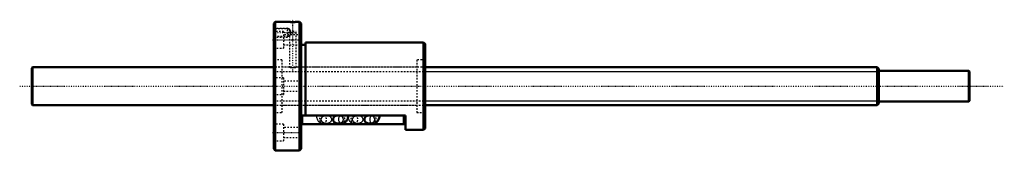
# Model space of a CAD drawing. Header units: millimetres. Extents: x -168 to 483, y -42 to 44.
import ezdxf

# ---------------------------------------------------------------- set-up
doc = ezdxf.new("R2010")
doc.units = ezdxf.units.MM
doc.linetypes.add('Center', pattern=[1.5, 0.45, -0.5, 0.05, -0.5])
doc.linetypes.add('Dashed', pattern=[2, 1, -1])
for name, color, linetype, lineweight in [('2d ConnectionPoints', 7, 'Continuous', 50), ('AM_0', 7, 'Continuous', 50), ('AM_4', 3, 'Continuous', 25), ('AM_5', 3, 'Continuous', 25), ('AM_7', 7, 'Center', 25), ('AM_9', 6, 'Dashed', 25)]:
    doc.layers.add(name, color=color, linetype=linetype, lineweight=lineweight)

# ---------------------------------------------------------------- blocks, each defined once
blk = doc.blocks.new('1_BIF_2510A_5RR_nut_0_in_BIF2510A_5RRG0_620LC5A_00__4')
at = {"layer": 'AM_0'}
for p, q in [((1, 42.5), (0, 41.5)), ((0, 41.5), (0, -41.5)), ((10.47, 42.5), (1, 42.5)), ((1, 42.5), (1, -42.5)), ((17, 42.5), (14.7, 42.5)), ((18, 41.5), (17, 42.5)), ((17, 42.5), (17, -42.5)), ((18, 41.5), (18, -41.5)), ((21, 27.4), (18, 27.4)), ((99, 29), (21, 29)), ((21, 29), (21, -19.33)), ((100, 28), (99, 29)), ((99, 29), (99, -29)), ((100, 28), (100, -28)), ((87, -19.33), (18, -19.33)), ((18.5, -25.13), (18.5, -19.33)), ((43.82, -19.34), (42.61, -19.34)), ((64.52, -19.34), (63.31, -19.34)), ((86.5, -25.13), (86.5, -19.33)), ((87, -29), (87, -19.33)), ((86.5, -25.13), (18.5, -25.13)), ((42.61, -24.74), (44.86, -24.74)), ((63.31, -24.74), (65.56, -24.74)), ((87, -29), (99, -29)), ((99, -29), (100, -28)), ((0, -41.5), (1, -42.5)), ((1, -42.5), (17, -42.5)), ((17, -42.5), (18, -41.5))]:
    blk.add_line(p, q, dxfattribs=at)
for points in [[(14.72, 42.5), (14.67, 42.5), (14.39, 42.48), (13.91, 42.47), (13.29, 42.45), (12.58, 42.45), (11.88, 42.45), (11.26, 42.47), (10.79, 42.49), (10.52, 42.5), (10.47, 42.5)], [(42.61, -19.34), (42.31, -19.35), (42.01, -19.38), (41.72, -19.43), (41.43, -19.5), (41.16, -19.59), (40.89, -19.7), (40.64, -19.83), (40.4, -19.97), (40.18, -20.13), (39.98, -20.3), (39.8, -20.49), (39.64, -20.69), (39.5, -20.9), (39.39, -21.12), (39.3, -21.34), (39.23, -21.57), (39.19, -21.8), (39.18, -22.04), (39.19, -22.28), (39.23, -22.51), (39.3, -22.74), (39.39, -22.96), (39.5, -23.18), (39.64, -23.39), (39.8, -23.59), (39.98, -23.78), (40.18, -23.95), (40.4, -24.11), (40.64, -24.25), (40.89, -24.38), (41.16, -24.49), (41.43, -24.58), (41.72, -24.65), (42.01, -24.7), (42.31, -24.73), (42.61, -24.74)], [(43.82, -19.33), (43.82, -19.37), (43.81, -19.54), (43.78, -19.69), (43.75, -19.79), (43.73, -19.83), (43.73, -19.84)], [(44.86, -24.74), (45.33, -24.71), (45.8, -24.62), (46.24, -24.47), (46.67, -24.28), (47.07, -24.03), (47.44, -23.73), (47.79, -23.39), (48.11, -23), (48.39, -22.56), (48.64, -22.09), (48.85, -21.58), (49.01, -21.03), (49.13, -20.47), (49.2, -19.9), (49.22, -19.33)], [(63.31, -19.34), (63.01, -19.35), (62.71, -19.38), (62.42, -19.43), (62.13, -19.5), (61.86, -19.59), (61.59, -19.7), (61.34, -19.83), (61.1, -19.97), (60.88, -20.13), (60.68, -20.3), (60.5, -20.49), (60.34, -20.69), (60.2, -20.9), (60.09, -21.12), (60, -21.34), (59.93, -21.57), (59.89, -21.8), (59.88, -22.04), (59.89, -22.28), (59.93, -22.51), (60, -22.74), (60.09, -22.96), (60.2, -23.18), (60.34, -23.39), (60.5, -23.59), (60.68, -23.78), (60.88, -23.95), (61.1, -24.11), (61.34, -24.25), (61.59, -24.38), (61.86, -24.49), (62.13, -24.58), (62.42, -24.65), (62.71, -24.7), (63.01, -24.73), (63.31, -24.74)], [(64.52, -19.33), (64.52, -19.37), (64.51, -19.54), (64.48, -19.69), (64.45, -19.79), (64.43, -19.83), (64.43, -19.84)], [(65.56, -24.74), (66.03, -24.71), (66.5, -24.62), (66.94, -24.47), (67.37, -24.28), (67.77, -24.03), (68.14, -23.73), (68.49, -23.39), (68.81, -23), (69.09, -22.56), (69.34, -22.09), (69.55, -21.58), (69.71, -21.03), (69.83, -20.47), (69.9, -19.9), (69.92, -19.33)]]:
    blk.add_lwpolyline(points, dxfattribs=at)
at = {"layer": 'AM_4'}
for p, q in [((19.3, -25.13), (19.3, -19.33)), ((85.7, -25.13), (85.7, -19.33))]:
    blk.add_line(p, q, dxfattribs=at)
for centre in [(44.86, -22.04), (65.56, -22.04)]:
    blk.add_ellipse(centre, major_axis=(0, -2.7), ratio=0.788011, start_param=3.720666, end_param=6.284129, dxfattribs=at)
at = {"layer": 'AM_5', "linetype": 'Dashed'}
for p, q in [((0, 38.5), (9, 38.5)), ((9, 32.5), (9, 38.5)), ((10, 37.96), (9, 38.5)), ((10, 33.04), (9, 32.5)), ((0, 32.5), (9, 32.5))]:
    blk.add_line(p, q, dxfattribs=at)
at = {"layer": 'AM_7'}
for p, q in [((12.6, 10.47), (12.6, 44.02)), ((-0.72, 35.5), (15.12, 35.5)), ((-0.9, 30.74), (18.9, 30.74)), ((-0.9, -30.74), (18.9, -30.74))]:
    blk.add_line(p, q, dxfattribs=at)
at = {"layer": 'AM_9'}
for p, q in [((10.47, 42.5), (10.47, 42.3)), ((10.47, 42.3), (14.72, 42.3)), ((14.72, 42.3), (14.72, 42.5)), ((0.54, 37.96), (0, 38.5)), ((6.5, 36.24), (0, 36.24)), ((0, 32.5), (0.54, 33.04)), ((10, 37.96), (0.54, 37.96)), ((0.54, 37.96), (0.54, 33.04)), ((0.54, 33.04), (10, 33.04)), ((6.5, 36.24), (6.5, 25.24)), ((18, 34.04), (6.5, 34.04)), ((10, 37.96), (10, 33.04)), ((10.48, 37.69), (10, 37.96)), ((10, 33.04), (10.48, 33.31)), ((10.47, 37.69), (10.47, 36.3)), ((10.47, 36.3), (14.72, 36.3)), ((10.47, 33.32), (10.47, 12.5)), ((14.72, 12.5), (14.72, 36.3)), ((6.5, 27.44), (18, 27.44)), ((0, 25.24), (6.5, 25.24)), ((5.4, 17.4), (0, 17.4)), ((5.4, 17.4), (5.4, -17.4)), ((94.6, 17.4), (94.6, -17.4)), ((100, 17.4), (94.6, 17.4)), ((10.47, 12.5), (5.4, 12.5)), ((94.6, 12.5), (14.7, 12.5)), ((6.5, 5.5), (0, 5.5)), ((6.5, 5.5), (6.5, -5.5)), ((18, 3.3), (6.5, 3.3)), ((0, -5.5), (6.5, -5.5)), ((6.5, -3.3), (18, -3.3)), ((5.4, -12.5), (94.6, -12.5)), ((0, -17.4), (5.4, -17.4)), ((34.79, -19.34), (32.54, -19.34)), ((44.86, -19.34), (43.82, -19.34)), ((55.49, -19.34), (53.24, -19.34)), ((65.56, -19.34), (64.52, -19.34)), ((94.6, -17.4), (100, -17.4)), ((6.5, -25.24), (0, -25.24)), ((6.5, -25.24), (6.5, -36.24)), ((33.35, -19.54), (31.74, -19.54)), ((32.54, -24.74), (34.79, -24.74)), ((44.05, -19.54), (45.66, -19.54)), ((54.05, -19.54), (52.44, -19.54)), ((53.24, -24.74), (55.49, -24.74)), ((64.75, -19.54), (66.36, -19.54)), ((18, -27.44), (6.5, -27.44)), ((0, -36.24), (6.5, -36.24)), ((6.5, -34.04), (18, -34.04))]:
    blk.add_line(p, q, dxfattribs=at)
for points in [[(11.2, 36.3), (11.15, 36.43), (10.88, 37.02), (10.64, 37.43), (10.52, 37.63), (10.47, 37.69)], [(10.47, 33.31), (10.5, 33.35), (10.59, 33.49), (10.8, 33.83), (10.96, 34.13), (11.11, 34.46), (11.24, 34.83), (11.32, 35.23), (11.31, 35.85), (11.2, 36.3)], [(10.47, 12.5), (10.59, 12.48), (10.93, 12.43), (11.46, 12.37), (12.12, 12.33), (12.83, 12.32), (13.51, 12.35), (14.09, 12.41), (14.51, 12.46), (14.71, 12.5), (14.72, 12.5)], [(28.18, -19.33), (28.18, -19.42), (28.21, -20.01), (28.29, -20.59), (28.42, -21.16), (28.6, -21.72), (28.84, -22.25), (29.13, -22.76), (29.43, -23.18), (29.76, -23.55), (30.12, -23.87), (30.51, -24.15), (30.92, -24.37), (31.4, -24.56), (31.88, -24.68), (32.37, -24.74), (32.54, -24.74)], [(34.79, -24.74), (34.49, -24.73), (34.2, -24.7), (33.91, -24.65), (33.62, -24.58), (33.35, -24.49), (33.08, -24.38), (32.83, -24.25), (32.59, -24.11), (32.37, -23.95), (32.17, -23.78), (31.99, -23.59), (31.83, -23.39), (31.69, -23.18), (31.57, -22.96), (31.48, -22.74), (31.42, -22.51), (31.38, -22.28), (31.37, -22.04), (31.38, -21.8), (31.42, -21.57), (31.48, -21.34), (31.57, -21.12), (31.69, -20.9), (31.83, -20.69), (31.99, -20.49), (32.17, -20.3), (32.37, -20.13), (32.59, -19.97), (32.83, -19.83), (33.08, -19.7), (33.35, -19.59), (33.62, -19.5), (33.91, -19.43), (34.2, -19.38), (34.49, -19.35), (34.79, -19.34)], [(33.31, -19.53), (33.48, -19.64), (33.6, -19.75), (33.65, -19.81), (33.67, -19.84)], [(33.65, -19.8), (33.63, -19.74), (33.61, -19.62), (33.59, -19.47), (33.58, -19.33)], [(34.79, -19.34), (35.09, -19.35), (35.39, -19.38), (35.68, -19.43), (35.97, -19.5), (36.24, -19.59), (36.51, -19.7), (36.76, -19.83), (37, -19.97), (37.22, -20.13), (37.42, -20.3), (37.6, -20.49), (37.76, -20.69), (37.9, -20.9), (38.01, -21.12), (38.1, -21.34), (38.17, -21.57), (38.21, -21.8), (38.22, -22.04)], [(46.03, -22.04), (46.02, -21.8), (45.98, -21.57), (45.92, -21.34), (45.83, -21.12), (45.71, -20.9), (45.57, -20.69), (45.41, -20.49), (45.23, -20.3), (45.03, -20.13), (44.81, -19.97), (44.57, -19.83), (44.32, -19.7), (44.05, -19.59), (43.78, -19.5), (43.49, -19.43), (43.2, -19.38), (42.91, -19.35), (42.61, -19.34)], [(43.73, -19.84), (43.74, -19.82), (43.79, -19.76), (43.9, -19.66), (44.09, -19.53), (44.11, -19.52)], [(48.88, -19.33), (48.88, -19.42), (48.91, -20.01), (48.99, -20.59), (49.04, -20.84)], [(55.49, -24.74), (55.19, -24.73), (54.9, -24.7), (54.61, -24.65), (54.32, -24.58), (54.05, -24.49), (53.78, -24.38), (53.53, -24.25), (53.29, -24.11), (53.07, -23.95), (52.87, -23.78), (52.69, -23.59), (52.53, -23.39), (52.39, -23.18), (52.27, -22.96), (52.18, -22.74), (52.12, -22.51), (52.08, -22.28), (52.07, -22.04), (52.08, -21.8), (52.12, -21.57), (52.18, -21.34), (52.27, -21.12), (52.39, -20.9), (52.53, -20.69), (52.69, -20.49), (52.87, -20.3), (53.07, -20.13), (53.29, -19.97), (53.53, -19.83), (53.78, -19.7), (54.05, -19.59), (54.32, -19.5), (54.61, -19.43), (54.9, -19.38), (55.19, -19.35), (55.49, -19.34)], [(54.01, -19.53), (54.18, -19.64), (54.3, -19.75), (54.35, -19.81), (54.37, -19.84)], [(54.35, -19.8), (54.33, -19.74), (54.31, -19.62), (54.29, -19.47), (54.28, -19.33)], [(55.49, -19.34), (55.79, -19.35), (56.09, -19.38), (56.38, -19.43), (56.67, -19.5), (56.94, -19.59), (57.21, -19.7), (57.46, -19.83), (57.7, -19.97), (57.92, -20.13), (58.12, -20.3), (58.3, -20.49), (58.46, -20.69), (58.6, -20.9), (58.71, -21.12), (58.8, -21.34), (58.87, -21.57), (58.91, -21.8), (58.92, -22.04)], [(66.73, -22.04), (66.72, -21.8), (66.68, -21.57), (66.62, -21.34), (66.53, -21.12), (66.41, -20.9), (66.27, -20.69), (66.11, -20.49), (65.93, -20.3), (65.73, -20.13), (65.51, -19.97), (65.27, -19.83), (65.02, -19.7), (64.75, -19.59), (64.48, -19.5), (64.19, -19.43), (63.9, -19.38), (63.61, -19.35), (63.31, -19.34)], [(64.43, -19.84), (64.44, -19.82), (64.49, -19.76), (64.6, -19.66), (64.79, -19.53), (64.81, -19.52)], [(33.67, -19.84), (33.67, -19.84), (33.66, -19.81), (33.65, -19.8)], [(38.22, -22.04), (38.21, -22.28), (38.17, -22.51), (38.1, -22.74), (38.01, -22.96), (37.9, -23.18), (37.76, -23.39), (37.6, -23.59), (37.42, -23.78), (37.22, -23.95), (37, -24.11), (36.76, -24.25), (36.51, -24.38), (36.24, -24.49), (35.97, -24.58), (35.68, -24.65), (35.39, -24.7), (35.09, -24.73), (34.79, -24.74)], [(42.61, -24.74), (42.91, -24.73), (43.2, -24.7), (43.49, -24.65), (43.78, -24.58), (44.05, -24.49), (44.32, -24.38), (44.57, -24.25), (44.81, -24.11), (45.03, -23.95), (45.23, -23.78), (45.41, -23.59), (45.57, -23.39), (45.71, -23.18), (45.83, -22.96), (45.92, -22.74), (45.98, -22.51), (46.02, -22.28), (46.03, -22.04)], [(49.04, -20.84), (49.12, -21.16), (49.3, -21.72), (49.54, -22.25), (49.83, -22.76), (50.13, -23.18), (50.46, -23.55), (50.82, -23.87), (51.21, -24.15), (51.62, -24.37), (52.1, -24.56), (52.58, -24.68), (53.07, -24.74), (53.24, -24.74)], [(54.37, -19.84), (54.37, -19.84), (54.36, -19.81), (54.35, -19.8)], [(58.92, -22.04), (58.91, -22.28), (58.87, -22.51), (58.8, -22.74), (58.71, -22.96), (58.6, -23.18), (58.46, -23.39), (58.3, -23.59), (58.12, -23.78), (57.92, -23.95), (57.7, -24.11), (57.46, -24.25), (57.21, -24.38), (56.94, -24.49), (56.67, -24.58), (56.38, -24.65), (56.09, -24.7), (55.79, -24.73), (55.49, -24.74)], [(63.31, -24.74), (63.61, -24.73), (63.9, -24.7), (64.19, -24.65), (64.48, -24.58), (64.75, -24.49), (65.02, -24.38), (65.27, -24.25), (65.51, -24.11), (65.73, -23.95), (65.93, -23.78), (66.11, -23.59), (66.27, -23.39), (66.41, -23.18), (66.53, -22.96), (66.62, -22.74), (66.68, -22.51), (66.72, -22.28), (66.73, -22.04)]]:
    blk.add_lwpolyline(points, dxfattribs=at)
for centre in [(32.54, -22.04), (53.24, -22.04)]:
    blk.add_ellipse(centre, major_axis=(0, -2.7), ratio=0.788011, dxfattribs=at)
for centre, major_axis, ratio, start_param, end_param in [((31.74, -19.34), (0, 0.2), 0.615661, 1.520775, 3.141593), ((33.35, -19.34), (0, 0.2), 0.615661, 1.520775, 3.141593), ((44.86, -22.04), (0, -2.7), 0.788011, 0.000943, 3.720666), ((44.05, -19.34), (0, -0.2), 0.615661, 6.283185, 7.904002), ((45.66, -19.34), (0, -0.2), 0.615661, 6.283185, 7.904002), ((52.44, -19.34), (0, 0.2), 0.615661, 1.520775, 3.141593), ((54.05, -19.34), (0, 0.2), 0.615661, 1.520775, 3.141593), ((65.56, -22.04), (0, -2.7), 0.788011, 0.000943, 3.720666), ((64.75, -19.34), (0, -0.2), 0.615661, 0, 1.620817), ((66.36, -19.34), (0, -0.2), 0.615661, 6.283185, 7.904002)]:
    blk.add_ellipse(centre, major_axis=major_axis, ratio=ratio, start_param=start_param, end_param=end_param, dxfattribs=at)
blk = doc.blocks.new('2_BIF2510A5RRG0620LC5C7A0_0_in_BIF2510A_5RRG0_620LC5A_00__4')
at = {"layer": 'AM_0'}
for p, q in [((-159.5, 12.5), (-160, 12)), ((-160, 12), (-160, -12)), ((-159.5, 12.5), (-159.5, -12.5)), ((0, 12.5), (-159.5, 12.5)), ((399, 12.5), (100, 12.5)), ((400, 11.5), (399, 12.5)), ((399, 12.5), (399, -12.5)), ((400, 11.5), (400, -11.5)), ((459.5, 10.15), (400, 10.15)), ((460, 9.65), (459.5, 10.15)), ((459.5, 10.15), (459.5, -10.15)), ((460, 9.65), (460, -9.65)), ((-160, -12), (-159.5, -12.5)), ((-159.5, -12.5), (0, -12.5)), ((100, -12.5), (399, -12.5)), ((399, -12.5), (400, -11.5)), ((400, -10.15), (459.5, -10.15)), ((459.5, -10.15), (460, -9.65))]:
    blk.add_line(p, q, dxfattribs=at)
at = {"layer": 'AM_5', "linetype": 'Dashed'}
for p, q in [((0, 9.75), (100, 9.75)), ((0, -9.75), (100, -9.75))]:
    blk.add_line(p, q, dxfattribs=at)
at = {"layer": 'AM_5'}
for p, q in [((100, 9.75), (400, 9.75)), ((100, -9.75), (400, -9.75))]:
    blk.add_line(p, q, dxfattribs=at)
at = {"layer": 'AM_7'}
blk.add_line((-168, 0), (483, 0), dxfattribs=at)
at = {"layer": 'AM_9'}
for p, q in [((100, 12.5), (0, 12.5)), ((0, -12.5), (100, -12.5))]:
    blk.add_line(p, q, dxfattribs=at)

msp = doc.modelspace()

# ---------------------------------------------------------------- linework, layer by layer
at = {"layer": '2d ConnectionPoints'}
msp.add_point((0, 0), dxfattribs=at)
msp.add_point((0, 0), dxfattribs=at)

# ---------------------------------------------------------------- block references
for name in ['1_BIF_2510A_5RR_nut_0_in_BIF2510A_5RRG0_620LC5A_00__4', '2_BIF2510A5RRG0620LC5C7A0_0_in_BIF2510A_5RRG0_620LC5A_00__4']:
    msp.add_blockref(name, (0, 0))

doc.saveas('drawing.dxf')
